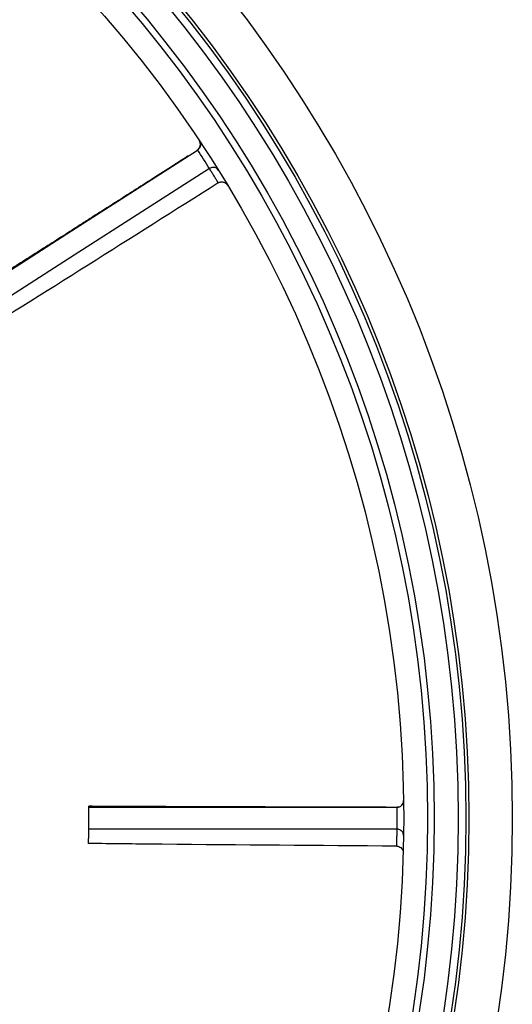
# Model space of a CAD drawing. Header units: millimetres. Extents: x 1308 to 2538, y 1294 to 2524.
# Tile 12 of 13: x 2311 to 2538, y 1823 to 2277. Entities that reach past the tile are written whole.
import ezdxf

# ---------------------------------------------------------------- set-up
doc = ezdxf.new("R2010")
doc.units = ezdxf.units.MM

msp = doc.modelspace()

# ---------------------------------------------------------------- linework, layer by layer
at = {"color": 7, "linetype": 'Continuous', "lineweight": 25}
for p, q in [((2342.56, 1913.93), (2484.53, 1913.93)), ((2484.53, 1903.83), (2342.56, 1903.83))]:
    msp.add_line(p, q, dxfattribs=at)
at = {"color": 7, "linetype": 'Continuous', "lineweight": 25, "flags": 128}
for points in [[(2273.19, 2140.19), (2273.91, 2140.65), (2277.96, 2143.25), (2286.05, 2148.46), (2302.24, 2158.86), (2334.63, 2179.67), (2392.62, 2216.94)], [(2398.08, 2208.45), (2335.88, 2168.47), (2278.65, 2131.69)]]:
    msp.add_lwpolyline(points, dxfattribs=at)
at = {"color": 7, "linetype": 'Continuous', "lineweight": 25}
for radius in [615, 595, 593.6, 590.07, 579, 576, 565]:
    msp.add_circle((1922.59, 1908.93), radius, dxfattribs=at)
for centre, radius, start, end in [((2390.96, 2219.52), 3, 302.8048, 33.544), ((1922.59, 1908.93), 562, 32.2073, 33.237), ((2484.53, 1916.99), 3, 270.0765, 0.8175), ((1922.59, 1908.93), 420, 359.3042, 0.6821), ((1922.59, 1908.93), 562, 359.48, 0.5098)]:
    msp.add_arc(centre, radius, start, end, dxfattribs=at)
for points, knots in [([(2393.56, 2221.04), (2393.56, 2221.04), (2393.73, 2220.77), (2394.01, 2220.14), (2394.07, 2219.12), (2393.77, 2218.18), (2393.29, 2217.46), (2392.87, 2217.13), (2392.65, 2216.96)], [0, 0, 0, 0, 0.0019561, 0.2465851, 0.5170784, 0.7152208, 0.8572885, 1, 1, 1, 1]), ([(2388.37, 2214.21), (2386.58, 2213.07), (2381.54, 2209.84), (2373.52, 2204.71), (2364.59, 2199.01), (2356.53, 2193.86), (2349.69, 2189.5), (2343.99, 2185.86), (2339.27, 2182.84), (2334.93, 2180.07), (2330.78, 2177.43), (2326.72, 2174.83), (2321.47, 2171.49), (2315, 2167.36), (2306.89, 2162.19), (2298.9, 2157.1), (2291.16, 2152.16), (2284.32, 2147.76), (2278.94, 2144.4), (2275.45, 2142.04), (2273.76, 2141.14), (2273.05, 2140.76), (2272.89, 2140.67), (2272.88, 2140.66)], [0, 0, 0, 0, 0.046469, 0.131043, 0.208439, 0.27833, 0.340473, 0.386214, 0.426389, 0.46305, 0.498966, 0.534136, 0.568547, 0.635047, 0.702318, 0.778969, 0.842669, 0.904072, 0.957147, 0.981756, 0.995852, 0.999552, 1, 1, 1, 1]), ([(2402.18, 2201.79), (2402.17, 2201.81), (2402.05, 2202.01), (2401.6, 2202.75), (2400.67, 2204.28), (2399.61, 2206), (2398.75, 2207.39), (2398.08, 2208.45), (2398.08, 2208.45), (2398.08, 2208.45)], [0, 0, 0, 0, 0.0198848, 0.2204892, 0.4212359, 0.614251, 0.807243, 0.9999978, 1, 1, 1, 1]), ([(2402.13, 2207.7), (2402.13, 2207.7), (2401.97, 2207.96), (2401.53, 2208.45), (2400.66, 2208.89), (2399.7, 2208.99), (2398.84, 2208.85), (2398.35, 2208.59), (2398.11, 2208.47)], [0, 0, 0, 0, 0.001977, 0.239092, 0.507287, 0.707668, 0.853524, 1, 1, 1, 1]), ([(2402.18, 2201.79), (2402.35, 2201.9), (2402.53, 2201.99), (2402.9, 2202.13), (2403.09, 2202.19), (2403.49, 2202.25), (2403.68, 2202.26), (2404.08, 2202.25), (2404.28, 2202.22), (2404.67, 2202.13), (2404.86, 2202.07), (2405.22, 2201.9), (2405.39, 2201.8), (2405.71, 2201.57), (2405.86, 2201.43), (2406.13, 2201.14), (2406.25, 2200.98), (2406.36, 2200.81)], [0, 0, 0, 0, 0.125, 0.125, 0.25, 0.25, 0.375, 0.375, 0.5, 0.5, 0.625, 0.625, 0.75, 0.75, 0.875, 0.875, 1, 1, 1, 1]), ([(2487.53, 1916.87), (2487.53, 1916.87), (2487.54, 1916.55), (2487.43, 1915.86), (2486.92, 1914.97), (2486.17, 1914.35), (2485.38, 1914), (2484.84, 1913.95), (2484.57, 1913.93)], [0, 0, 0, 0, 0.001956, 0.246585, 0.51708, 0.715219, 0.857294, 1, 1, 1, 1]), ([(2342.56, 1913.93), (2342.56, 1913.98), (2342.56, 1914.25), (2342.55, 1914.5), (2342.55, 1914.47), (2342.55, 1914.47)], [0, 0, 0, 0, 0.176933, 0.885173, 1, 1, 1, 1]), ([(2479.47, 1913.93), (2477.35, 1913.93), (2471.37, 1913.95), (2461.85, 1913.97), (2451.26, 1914), (2441.69, 1914.03), (2433.57, 1914.05), (2426.81, 1914.07), (2421.21, 1914.09), (2416.06, 1914.1), (2411.14, 1914.12), (2406.32, 1914.13), (2400.1, 1914.16), (2392.42, 1914.18), (2382.81, 1914.21), (2373.33, 1914.25), (2364.15, 1914.29), (2356.02, 1914.28), (2349.68, 1914.36), (2345.46, 1914.27), (2343.56, 1914.42), (2342.76, 1914.48), (2342.57, 1914.5), (2342.56, 1914.5)], [0, 0, 0, 0, 0.046469, 0.131043, 0.208439, 0.27833, 0.340473, 0.386214, 0.426389, 0.46305, 0.498966, 0.534136, 0.568547, 0.635047, 0.702318, 0.778969, 0.842669, 0.904073, 0.957147, 0.981756, 0.995852, 0.999552, 1, 1, 1, 1]), ([(2342.43, 1897.26), (2342.44, 1897.62), (2342.46, 1898.35), (2342.51, 1900.43), (2342.54, 1902.56), (2342.55, 1903.41), (2342.56, 1903.83)], [0, 0, 0, 0, 0.249848, 0.499889, 0.750026, 1, 1, 1, 1]), ([(2484.38, 1896.02), (2484.38, 1896.04), (2484.39, 1896.27), (2484.41, 1897.13), (2484.46, 1898.93), (2484.5, 1900.93), (2484.52, 1902.64), (2484.53, 1903.69), (2484.53, 1903.83), (2484.53, 1903.83)], [0, 0, 0, 0, 0.0198848, 0.2204892, 0.4212358, 0.614251, 0.807243, 0.9999978, 1, 1, 1, 1]), ([(2487.53, 1901.01), (2487.53, 1901.01), (2487.54, 1901.32), (2487.43, 1901.96), (2486.94, 1902.81), (2486.18, 1903.41), (2485.39, 1903.76), (2484.84, 1903.8), (2484.57, 1903.83)], [0, 0, 0, 0, 0.0019762, 0.2390934, 0.5072893, 0.7076638, 0.8535291, 1, 1, 1, 1]), ([(2484.38, 1896.02), (2448.35, 1896.27), (2403.1, 1896.59), (2355.79, 1897.11), (2344.5, 1897.24), (2342.43, 1897.26)], [0, 0, 0, 0, 0.761416, 0.956262, 1, 1, 1, 1]), ([(2484.38, 1896.02), (2484.72, 1895.98), (2485.39, 1895.91), (2486.29, 1895.39), (2486.96, 1894.62), (2487.33, 1893.76), (2487.35, 1893.17), (2487.36, 1892.93)], [0, 0, 0, 0, 0.211273, 0.422543, 0.633953, 0.845651, 1, 1, 1, 1])]:
    msp.add_open_spline(points, degree=3, knots=knots, dxfattribs=at)
at = {"color": 1, "linetype": 'Continuous', "lineweight": 25}
for points in [[(2392.62, 2216.94), (2392.62, 2216.94), (2392.62, 2216.94), (2392.61, 2216.95), (2392.61, 2216.96)], [(2484.53, 1913.93), (2484.53, 1913.93), (2484.53, 1913.95), (2484.53, 1913.95), (2484.53, 1913.95)]]:
    msp.add_open_spline(points, degree=3, knots=[0, 0, 0, 0, 0.000031, 1, 1, 1, 1], dxfattribs=at)
at = {"color": 7, "linetype": 'Continuous', "lineweight": 25}
msp.add_open_spline([(2402.18, 2201.79), (2362.22, 2176.44), (2322.19, 2151.22), (2282.09, 2126.1)], degree=3, dxfattribs=at)

doc.saveas('drawing.dxf')
